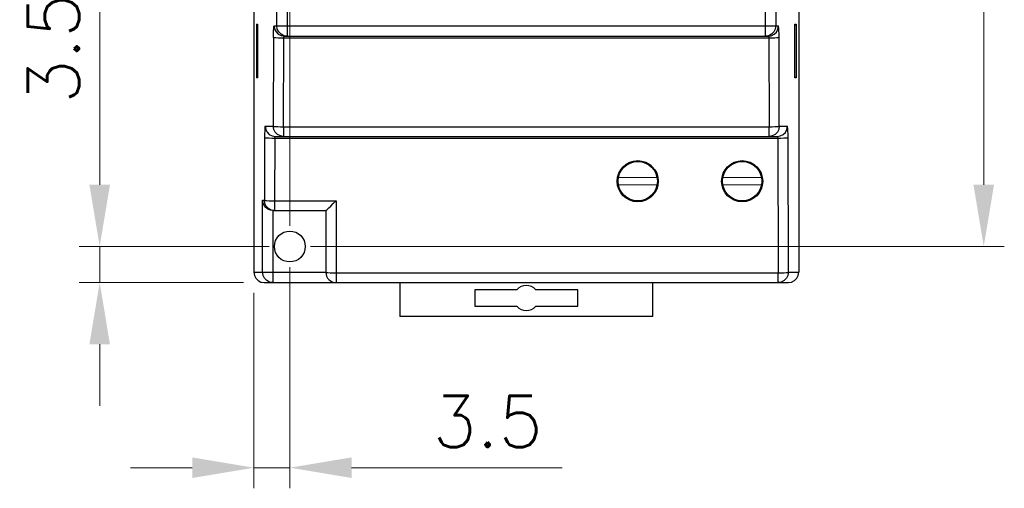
# Model space of a CAD drawing. Header units: inches. Extents: x 0 to 5108, y 0 to 2887.
# Tile 2 of 8: x 248 to 344, y 83 to 129. Entities that reach past the tile are written whole.
import ezdxf

# ---------------------------------------------------------------- set-up
doc = ezdxf.new("R2010")
doc.units = ezdxf.units.IN
doc.header["$MEASUREMENT"] = 0
doc.layers.add('Dimension', color=2, linetype='Continuous', lineweight=9)
doc.styles.add('ROMANS', font='romans')
doc.dimstyles.new('yutana', dxfattribs={"dimscale": 2, "dimtxt": 2, "dimasz": 1.5, "dimexe": 1, "dimexo": 1, "dimgap": 1, "dimtad": 1, "dimdec": 1, "dimzin": 0, "dimdsep": 46, "dimtxsty": 'ROMANS', "dimcen": 0, "dimadec": 0, "dimazin": 0, "dimtp": 0.01, "dimtm": 0.01, "dimtfac": 1, "dimtdec": 1, "dimtmove": 0, "dimatfit": 3, "dimfxl": 1, "dimtolj": 1, "dimtzin": 0, "dimlwd": 0, "dimlwe": 0, "dimarcsym": 0})

# ---------------------------------------------------------------- blocks, each defined once
blk = doc.blocks.new('*D7')
at = {"layer": 'Defpoints', "color": 0}
for p in [(274.306, 106.501), (270.806, 104.001), (270.806, 85.001)]:
    blk.add_point(p, dxfattribs=at)
at = {"layer": 'Dimension', "color": 0, "lineweight": 0}
for p, q in [((274.306, 104.501), (274.306, 83.001)), ((270.806, 102.001), (270.806, 83.001)), ((264.806, 85.001), (258.806, 85.001)), ((270.806, 85.001), (274.306, 85.001)), ((280.306, 85.001), (300.782, 85.001))]:
    blk.add_line(p, q, dxfattribs=at)
at = {"layer": 'Dimension', "color": 0}
for points in [[(264.806, 86.001), (264.806, 84.001), (270.806, 85.001)], [(280.306, 86.001), (280.306, 84.001), (274.306, 85.001)]]:
    blk.add_solid(points, dxfattribs=at)
at = {"layer": 'Dimension', "color": 0, "insert": (293.544, 89.501), "char_height": 5, "attachment_point": 5, "style": 'ROMANS'}
blk.add_mtext('\\A1;3.5', dxfattribs=at)
blk = doc.blocks.new('*D8')
at = {"layer": 'Defpoints', "color": 0}
for p in [(320.306, 190.501), (341.806, 190.501), (274.306, 106.501)]:
    blk.add_point(p, dxfattribs=at)
at = {"layer": 'Dimension', "color": 0, "lineweight": 0}
for p, q in [((322.306, 190.501), (343.806, 190.501)), ((341.806, 112.501), (341.806, 184.501)), ((276.306, 106.501), (343.806, 106.501))]:
    blk.add_line(p, q, dxfattribs=at)
at = {"layer": 'Dimension', "color": 0}
for points in [[(340.806, 184.501), (342.806, 184.501), (341.806, 190.501)], [(340.806, 112.501), (342.806, 112.501), (341.806, 106.501)]]:
    blk.add_solid(points, dxfattribs=at)
at = {"layer": 'Dimension', "color": 0, "insert": (337.306, 148.501), "char_height": 5, "attachment_point": 5, "rotation": 90, "style": 'ROMANS'}
blk.add_mtext('\\A1;84.0', dxfattribs=at)
blk = doc.blocks.new('*D5')
at = {"layer": 'Defpoints', "color": 0}
for p in [(274.306, 106.501), (255.806, 103.001), (271.807, 103.001)]:
    blk.add_point(p, dxfattribs=at)
at = {"layer": 'Dimension', "color": 0, "lineweight": 0}
for p, q in [((255.806, 112.501), (255.806, 132.977)), ((272.306, 106.501), (253.806, 106.501)), ((255.806, 103.001), (255.806, 106.501)), ((269.807, 103.001), (253.806, 103.001)), ((255.806, 97.001), (255.806, 91.001))]:
    blk.add_line(p, q, dxfattribs=at)
at = {"layer": 'Dimension', "color": 0}
for points in [[(254.806, 112.501), (256.806, 112.501), (255.806, 106.501)], [(254.806, 97.001), (256.806, 97.001), (255.806, 103.001)]]:
    blk.add_solid(points, dxfattribs=at)
at = {"layer": 'Dimension', "color": 0, "insert": (251.306, 125.739), "char_height": 5, "attachment_point": 5, "rotation": 90, "style": 'ROMANS'}
blk.add_mtext('\\A1;3.5', dxfattribs=at)
blk = doc.blocks.new('*D6')
at = {"color": 0, "lineweight": 0}
for p, q in [((274.306, 108.501), (274.306, 209.001)), ((320.306, 192.501), (320.306, 209.001)), ((277.306, 207.001), (317.306, 207.001))]:
    blk.add_line(p, q, dxfattribs=at)
at = {"color": 0}
for points in [[(277.306, 207.501), (277.306, 206.501), (274.306, 207.001)], [(317.306, 207.501), (317.306, 206.501), (320.306, 207.001)]]:
    blk.add_solid(points, dxfattribs=at)
at = {"layer": 'Defpoints', "color": 0}
for p in [(320.306, 207.001), (320.306, 190.501), (274.306, 106.501)]:
    blk.add_point(p, dxfattribs=at)
at = {"color": 0, "insert": (297.306, 211.001), "char_height": 4, "attachment_point": 5, "style": 'ROMANS'}
blk.add_mtext('\\A1;46.0', dxfattribs=at)

msp = doc.modelspace()

# ---------------------------------------------------------------- linework, layer by layer
at = {"color": 7, "linetype": 'Continuous'}
for p, q in [((270.806, 193.001), (270.806, 104)), ((323.806, 193.001), (323.806, 104.001)), ((274.035, 170.051), (274.035, 126.951)), ((320.577, 126.951), (320.577, 170.051)), ((273.036, 127.951), (273.036, 169.051)), ((321.576, 169.051), (321.576, 127.951)), ((271.056, 128.022), (271.056, 122.98)), ((271.198, 128.02), (271.056, 128.022)), ((271.068, 128.104), (271.068, 122.898)), ((271.068, 128.103), (271.199, 128.104)), ((271.199, 122.898), (271.199, 128.104)), ((272.779, 127.951), (321.833, 127.951)), ((323.413, 128.104), (323.544, 128.103)), ((323.413, 122.897), (323.413, 128.104)), ((323.556, 128.022), (323.414, 128.02)), ((323.544, 128.103), (323.544, 122.898)), ((323.556, 128.022), (323.556, 122.98)), ((272.717, 126.814), (272.693, 118.201)), ((273.691, 118.148), (273.715, 126.761)), ((320.897, 126.761), (273.715, 126.761)), ((274.035, 126.951), (273.726, 127)), ((273.778, 126.951), (320.834, 126.951)), ((320.886, 127), (320.577, 126.951)), ((320.897, 126.761), (320.921, 118.148)), ((321.919, 118.201), (321.895, 126.814)), ((271.056, 122.98), (271.198, 122.982)), ((271.199, 122.897), (271.068, 122.898)), ((323.544, 122.898), (323.413, 122.897)), ((323.414, 122.982), (323.556, 122.98)), ((271.906, 118.201), (272.693, 118.201)), ((273.691, 118.148), (273.691, 117.201)), ((273.691, 118.148), (320.921, 118.148)), ((320.921, 117.201), (320.921, 118.148)), ((321.919, 118.201), (322.706, 118.201)), ((271.843, 117.064), (271.826, 111.001)), ((272.842, 117.011), (272.825, 110.948)), ((321.77, 117.011), (272.842, 117.011)), ((272.904, 117.201), (321.708, 117.201)), ((321.77, 117.011), (321.806, 103.948)), ((322.805, 104.001), (322.769, 117.064)), ((306.273, 113.241), (310.024, 113.213)), ((316.433, 113.24), (320.184, 113.215)), ((310.019, 112.463), (306.267, 112.491)), ((320.18, 112.465), (316.427, 112.49)), ((271.647, 111.001), (271.826, 111.001)), ((271.647, 104.001), (271.647, 111.001)), ((272.825, 110.948), (278.806, 110.948)), ((272.825, 110.948), (272.825, 110.001)), ((278.806, 110.948), (278.806, 103.001)), ((272.646, 110.002), (272.646, 103.001)), ((272.698, 110.001), (277.807, 110.001)), ((277.806, 110.001), (277.806, 104.001)), ((270.806, 104.001), (277.806, 104.001)), ((278.806, 103.948), (321.806, 103.948)), ((321.806, 103.001), (321.806, 103.948)), ((322.805, 104.001), (323.806, 104.001)), ((323.757, 103.691), (323.806, 104)), ((271.807, 103.001), (322.805, 103.001)), ((285.006, 103.001), (285.006, 99.701)), ((309.606, 99.701), (309.606, 103.001)), ((296.378, 102.301), (292.308, 102.301)), ((292.308, 102.301), (292.308, 100.701)), ((302.304, 102.301), (298.234, 102.301)), ((302.304, 100.701), (302.304, 102.301)), ((292.308, 100.701), (296.378, 100.701)), ((298.234, 100.701), (302.304, 100.701)), ((309.606, 99.701), (285.006, 99.701))]:
    msp.add_line(p, q, dxfattribs=at)
for points in [[(272.717, 126.814), (272.72, 127.167), (272.73, 127.485), (272.743, 127.736), (272.761, 127.896), (272.779, 127.951)], [(272.779, 127.951), (272.828, 127.643), (272.963, 127.373), (273.178, 127.151), (273.459, 127.003), (273.778, 126.951)], [(273.726, 127), (273.448, 127.142), (273.227, 127.363), (273.085, 127.642), (273.036, 127.951)], [(320.834, 126.951), (321.142, 126.999), (321.411, 127.135), (321.633, 127.35), (321.78, 127.631), (321.833, 127.951)], [(321.576, 127.951), (321.527, 127.642), (321.385, 127.363), (321.164, 127.142), (320.886, 127)], [(321.895, 126.814), (321.892, 127.17), (321.882, 127.487), (321.869, 127.736), (321.852, 127.896), (321.833, 127.951)], [(273.715, 126.761), (273.417, 126.764), (273.153, 126.772), (272.934, 126.783), (272.781, 126.797), (272.717, 126.813)], [(273.715, 126.761), (273.724, 126.855), (273.747, 126.925), (273.778, 126.951)], [(320.834, 126.951), (320.865, 126.925), (320.888, 126.855), (320.897, 126.761)], [(321.895, 126.813), (321.835, 126.798), (321.694, 126.784), (321.479, 126.773), (321.206, 126.765), (320.897, 126.761)], [(271.906, 118.201), (271.887, 118.146), (271.87, 117.986), (271.856, 117.737), (271.847, 117.42), (271.843, 117.064)], [(271.906, 118.201), (271.954, 117.893), (272.09, 117.623), (272.305, 117.401), (272.585, 117.253), (272.904, 117.201)], [(273.691, 117.201), (273.383, 117.25), (273.105, 117.392), (272.884, 117.613), (272.742, 117.892), (272.693, 118.201)], [(272.693, 118.201), (272.754, 118.185), (272.901, 118.171), (273.121, 118.159), (273.392, 118.152), (273.691, 118.148)], [(320.921, 118.148), (321.22, 118.152), (321.491, 118.159), (321.711, 118.171), (321.858, 118.185), (321.919, 118.201)], [(321.919, 118.201), (321.87, 117.892), (321.728, 117.613), (321.507, 117.392), (321.229, 117.25), (320.921, 117.201)], [(321.708, 117.201), (322.015, 117.249), (322.285, 117.385), (322.506, 117.6), (322.654, 117.881), (322.706, 118.201)], [(322.769, 117.064), (322.765, 117.42), (322.756, 117.737), (322.742, 117.986), (322.725, 118.146), (322.706, 118.201)], [(272.842, 117.011), (272.543, 117.014), (272.28, 117.022), (272.06, 117.033), (271.908, 117.047), (271.843, 117.063)], [(272.842, 117.011), (272.851, 117.105), (272.873, 117.175), (272.904, 117.201)], [(321.708, 117.201), (321.738, 117.175), (321.761, 117.105), (321.77, 117.011)], [(322.769, 117.063), (322.708, 117.048), (322.567, 117.034), (322.353, 117.023), (322.079, 117.015), (321.77, 117.011)], [(272.646, 110.002), (272.412, 110.042), (272.174, 110.145), (271.984, 110.286), (271.815, 110.488), (271.705, 110.711), (271.647, 111.001)], [(271.826, 111.001), (271.888, 110.985), (272.035, 110.971), (272.254, 110.959), (272.526, 110.952), (272.825, 110.948)], [(272.825, 110.001), (272.516, 110.05), (272.238, 110.192), (272.017, 110.413), (271.875, 110.692), (271.826, 111.001)], [(277.807, 110.001), (277.848, 110.029), (277.944, 110.113), (278.091, 110.25), (278.289, 110.439), (278.531, 110.676), (278.806, 110.948)], [(270.806, 104), (270.855, 103.691), (270.998, 103.412), (271.219, 103.192), (271.497, 103.05), (271.808, 103.001)], [(272.646, 103.001), (272.337, 103.05), (272.059, 103.192), (271.838, 103.413), (271.696, 103.692), (271.647, 104.001)], [(277.806, 104.001), (277.855, 103.985), (277.997, 103.97), (278.218, 103.958), (278.497, 103.951), (278.806, 103.948)], [(321.806, 103.948), (322.105, 103.952), (322.377, 103.959), (322.596, 103.971), (322.744, 103.985), (322.805, 104.001)], [(322.805, 104.001), (322.756, 103.692), (322.614, 103.413), (322.393, 103.192), (322.115, 103.05), (321.806, 103.001)], [(322.804, 103.001), (323.115, 103.05), (323.393, 103.192), (323.614, 103.412), (323.757, 103.691)]]:
    msp.add_lwpolyline(points, dxfattribs=at)
for centre, radius in [((308.146, 112.851), 2), ((308.146, 112.851), 1.913), ((318.306, 112.851), 2), ((318.306, 112.851), 1.913), ((274.306, 106.501), 1.5)]:
    msp.add_circle(centre, radius, dxfattribs=at)
for centre, radius, start, end in [((308.126, 112.851), 2, 305.98307, 54.08747), ((318.286, 112.851), 2, 305.98307, 54.08747), ((278.806, 104.001), 1, 180, 270), ((297.306, 101.501), 1.225, 40.7728, 139.2272), ((297.306, 101.501), 1.225, 220.7728, 319.2272)]:
    msp.add_arc(centre, radius, start, end, dxfattribs=at)
msp.add_ellipse((272.698, 111.001), major_axis=(1.001, 0), ratio=0.99863, start_param=-1.623156, end_param=-1.570796, dxfattribs=at)

# ---------------------------------------------------------------- dimensions: what is measured, and where the dimension line sits
dim = msp.add_linear_dim(base=(320.306, 207.001), p1=(274.306, 106.501), p2=(320.306, 190.501), dimstyle='yutana')
dim.commit()
dim.dimension.update_dxf_attribs({"geometry": '*D6', "text_midpoint": (297.306, 211.001)})
at = {"layer": 'Dimension', "color": 7}
dim = msp.add_linear_dim(base=(341.806, 190.501), p1=(274.306, 106.501), p2=(320.306, 190.501), angle=90, dimstyle='yutana', override={"dimtxt": 2.5, "dimasz": 3}, dxfattribs=at)
dim.commit()
dim.dimension.update_dxf_attribs({"geometry": '*D8', "text_midpoint": (337.306, 148.501)})
dim = msp.add_linear_dim(base=(255.806, 103.001), p1=(274.306, 106.501), p2=(271.807, 103.001), angle=90, dimstyle='yutana', override={"dimtxt": 2.5, "dimasz": 3}, dxfattribs=at)
dim.commit()
dim.dimension.update_dxf_attribs({"geometry": '*D5', "text_midpoint": (255.806, 125.739), "dimtype": 160})
dim = msp.add_linear_dim(base=(270.806, 85.001), p1=(274.306, 106.501), p2=(270.806, 104.001), dimstyle='yutana', override={"dimtxt": 2.5, "dimasz": 3}, dxfattribs=at)
dim.commit()
dim.dimension.update_dxf_attribs({"geometry": '*D7', "text_midpoint": (293.544, 85.001), "dimtype": 160})

doc.saveas('drawing.dxf')
